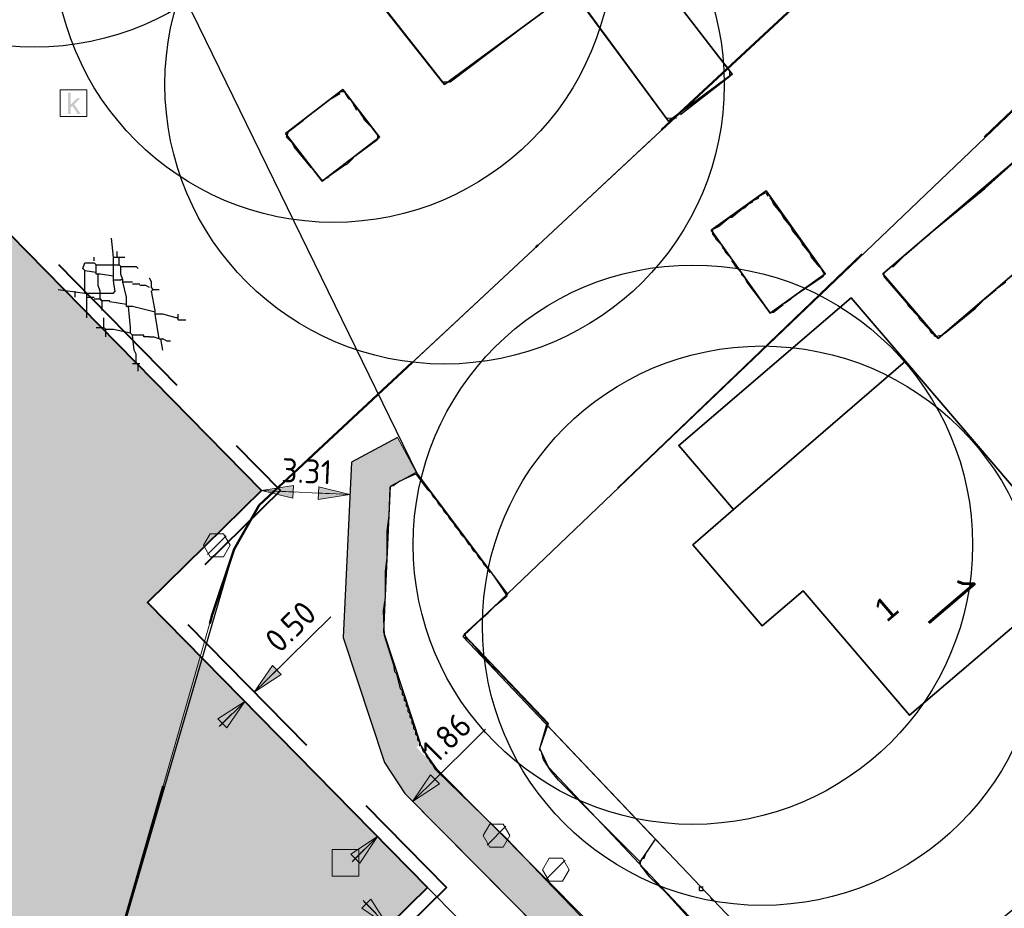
# Model space of a CAD drawing. Header units: metres. Extents: x 100797 to 101446, y 431104 to 431509.
# Tile 17 of 35: x 101132 to 101169, y 431297 to 431330. Entities that reach past the tile are written whole.
import ezdxf

# ---------------------------------------------------------------- set-up
doc = ezdxf.new("R2010")
doc.units = ezdxf.units.M
doc.header["$PDMODE"] = 35
doc.header["$PDSIZE"] = 1
for name, pattern in [('BORDER', [44.45, 12.7, -6.35, 12.7, -6.35, 0, -6.35]), ('DASHED', [19.05, 12.7, -6.35]), ('DASHED2', [9.525, 6.35, -3.175])]:
    doc.linetypes.add(name, pattern=pattern)
doc.layers.get('0').update_dxf_attribs({"linetype": 'CONTINUOUS'})
doc.layers.get('Defpoints').update_dxf_attribs({"linetype": 'CONTINUOUS'})
doc.layers.add('ANNOTATIE', color=7, linetype='CONTINUOUS')
for name, color, linetype, lineweight in [('AR_ONDERZOEKSLOKATIE', 3, 'BORDER', 50), ('N-XX-AL-M', 7, 'CONTINUOUS', 18), ('PERCELEN', 2, 'DASHED', 9), ('X-XX-AL-HULPLIJN-G', 210, 'CONTINUOUS', 18)]:
    doc.layers.add(name, color=color, linetype=linetype, lineweight=lineweight)
for name, color, linetype, lineweight, true_color in [('BAR_BEBOUWING', 7, 'CONTINUOUS', 35, 0x707070), ('X-XX-AL-ARCERING-GROENSTROOK-HAAG', 7, 'CONTINUOUS', 30, 0x71ab54), ('X-XX-AL-ARCERING-TIJDELIJKE-SCHOOL', 7, 'CONTINUOUS', 30, 0xb8bdef), ('X-XX-AL-KADASTRALE-GRENZEN', 7, 'CONTINUOUS', 30, 0x3cd12e)]:
    doc.layers.add(name, color=color, linetype=linetype, lineweight=lineweight, true_color=true_color)
for name, color, linetype, true_color in [('BAR_BGT_PUNTSYMBOLEN', 7, 'CONTINUOUS', 0x707070), ('BAR_HUISNUMMERS EN STRAATNAMEN', 7, 'CONTINUOUS', 0x707070), ('BAR_TOPO', 7, 'CONTINUOUS', 0x707070), ('BAR_WEGEN', 7, 'CONTINUOUS', 0x707070), ('BOR_RIOOLPUTTEN', 7, 'CONTINUOUS', 0x707070)]:
    doc.layers.add(name, color=color, linetype=linetype, true_color=true_color)
doc.styles.add('NLCS-ISO', font='NLCS-ISO.ttf')
doc.styles.add('NLCS-ISO 1.8', font='NLCS-ISO.ttf', dxfattribs={"height": 1.8})
doc.styles.get("Standard").update_dxf_attribs({"font": 'txt.shx', "height": 2.5})
doc.dimstyles.new('NLCS-T18-Pijl-ANNOTATIVE-A', dxfattribs={"dimtxt": 1.8, "dimasz": 1.35, "dimexe": 2, "dimexo": 2, "dimgap": 0.7, "dimtad": 1, "dimlfac": -1, "dimzin": 0, "dimdsep": 46, "dimtxsty": 'NLCS-ISO 1.8', "dimblk": 'Pijl', "dimcen": 0, "dimdle": 2, "dimse1": 1, "dimse2": 1, "dimclrd": 256, "dimclre": 256, "dimclrt": 256, "dimadec": 0, "dimazin": 0, "dimtfac": 1, "dimtofl": 0, "dimtmove": 0, "dimatfit": 3, "dimldrblk": 'Pijl', "dimfxl": 1, "dimtfill": 1, "dimtolj": 1, "dimtzin": 0, "dimlwd": 18, "dimlwe": 18, "dimarcsym": 0})

# ---------------------------------------------------------------- blocks, each defined once
blk = doc.blocks.new('inspectieput_1', base_point=(100953.43, 431263.36))
at = {"color": 8, "lineweight": 0, "true_color": 0x707070}
for points in [[(100953.93, 431263.36), (100953.68, 431263.793), (100953.18, 431263.793), (100952.93, 431263.36), (100953.18, 431262.927), (100953.68, 431262.927), (100953.93, 431263.36)], [(100953.076, 431263.006), (100953.784, 431263.714)]]:
    blk.add_lwpolyline(points, dxfattribs=at)
blk = doc.blocks.new('kolk-symbool_1', base_point=(101288.593, 431172.129))
at = {"true_color": 0x707070, "transparency": 33554687}
h = blk.add_hatch(color=8, dxfattribs=at)
h.paths.add_polyline_path([(101288.624, 431172.081), (101288.846, 431172.296), (101288.718, 431172.296), (101288.486, 431172.06), (101288.555, 431172.013), (101288.747, 431171.716), (101288.868, 431171.716)])
h.paths.add_polyline_path([(101288.555, 431172.013), (101288.486, 431172.06), (101288.486, 431172.516), (101288.388, 431172.516), (101288.388, 431171.716), (101288.486, 431171.716), (101288.486, 431171.946)], flags=0)
at = {"color": 8, "lineweight": 0, "true_color": 0x707070}
blk.add_lwpolyline([(101288.092, 431172.617), (101289.092, 431172.617), (101289.092, 431171.617), (101288.092, 431171.617), (101288.092, 431172.617)], dxfattribs=at)
blk = doc.blocks.new('Pijl')
h = blk.add_hatch(color=256)
h.paths.add_polyline_path([(0, 0), (-1.75, 0.352), (-1.75, 0)])
h.paths.add_polyline_path([(-1.75, 0), (-1.75, -0.352), (0, 0)])
for p, q in [((0, 0), (-1.75, 0.352)), ((-1.75, 0.352), (-1.75, -0.352)), ((-1.902, 0), (0, 0)), ((0, 0), (-1.75, -0.352))]:
    blk.add_line(p, q)
blk = doc.blocks.new('*D564')
at = {"layer": 'Defpoints', "color": 0, "transparency": 16777216}
for p in [(101146.925, 431301.203), (101147.051, 431301.076), (101145.606, 431299.894)]:
    blk.add_point(p, dxfattribs=at)
at = {"layer": 'N-XX-AL-M', "lineweight": 18, "transparency": 16777216}
for p, q in [((101147.53, 431301.552), (101149.783, 431303.789)), ((101145.254, 431299.291), (101144.775, 431298.815))]:
    blk.add_line(p, q, dxfattribs=at)
at = {"layer": 'N-XX-AL-M', "lineweight": 18, "transparency": 16777216, "xscale": 0.675, "yscale": 0.675, "zscale": 0.675}
for p, rotation in [((101147.051, 431301.076), 224.8068187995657), ((101145.733, 431299.767), 44.80681879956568)]:
    blk.add_blockref('Pijl', p, dxfattribs=dict(at, rotation=rotation))
at = {"layer": 'N-XX-AL-M', "transparency": 16777216, "insert": (101148.332, 431303.476), "char_height": 0.9, "attachment_point": 5, "rotation": 44.8068, "style": 'NLCS-ISO 1.8', "bg_fill": 3, "box_fill_scale": 1.1, "bg_fill_color": 256, "bg_fill_true_color": 13158600, "bg_fill_transparency": 0}
blk.add_mtext('\\A1;1.86', dxfattribs=at)
blk = doc.blocks.new('*D566')
at = {"layer": 'Defpoints', "color": 0, "transparency": 16777216}
for p in [(101141.382, 431312.757), (101144.693, 431312.6), (101144.693, 431312.6)]:
    blk.add_point(p, dxfattribs=at)
at = {"layer": 'N-XX-AL-M', "lineweight": 18, "transparency": 16777216}
blk.add_line((101142.057, 431312.725), (101144.019, 431312.632), dxfattribs=at)
at = {"layer": 'N-XX-AL-M', "lineweight": 18, "transparency": 16777216, "xscale": 0.675, "yscale": 0.675, "zscale": 0.675}
for p, rotation in [((101141.382, 431312.757), 177.2821709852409), ((101144.693, 431312.6), 357.282170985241)]:
    blk.add_blockref('Pijl', p, dxfattribs=dict(at, rotation=rotation))
at = {"layer": 'N-XX-AL-M', "transparency": 16777216, "insert": (101143.076, 431313.478), "char_height": 0.9, "attachment_point": 5, "rotation": 357.2822, "style": 'NLCS-ISO 1.8', "bg_fill": 3, "box_fill_scale": 1.1, "bg_fill_color": 256, "bg_fill_true_color": 13158600, "bg_fill_transparency": 0}
blk.add_mtext('\\A1;3.31', dxfattribs=at)
blk = doc.blocks.new('FMEBLOCK5')
at = {"layer": 'ANNOTATIE', "color": 1}
blk.add_text('1', height=3, rotation=310.5, dxfattribs=at).set_placement((0, 0))
blk = doc.blocks.new('*D624')
at = {"layer": 'Defpoints', "color": 0, "transparency": 16777216}
for p in [(101141.107, 431305.188), (101141.323, 431304.968), (101140.967, 431304.618)]:
    blk.add_point(p, dxfattribs=at)
at = {"layer": 'N-XX-AL-M', "lineweight": 18, "transparency": 16777216}
for p, q in [((101141.589, 431305.661), (101143.983, 431308.012)), ((101140.269, 431304.365), (101139.788, 431303.892))]:
    blk.add_line(p, q, dxfattribs=at)
at = {"layer": 'N-XX-AL-M', "lineweight": 18, "transparency": 16777216, "xscale": 0.675, "yscale": 0.675, "zscale": 0.675}
for p, rotation in [((101141.107, 431305.188), 224.4846971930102), ((101140.751, 431304.838), 44.48469719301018)]:
    blk.add_blockref('Pijl', p, dxfattribs=dict(at, rotation=rotation))
at = {"layer": 'N-XX-AL-M', "transparency": 16777216, "insert": (101142.466, 431307.644), "char_height": 0.9, "attachment_point": 5, "rotation": 44.4847, "style": 'NLCS-ISO 1.8', "bg_fill": 3, "box_fill_scale": 1.1, "bg_fill_color": 256, "bg_fill_true_color": 13158600, "bg_fill_transparency": 0}
blk.add_mtext('\\A1;0.50', dxfattribs=at)
blk = doc.blocks.new('*D627')
at = {"layer": 'Defpoints', "color": 0, "transparency": 16777216}
for p in [(101146.487, 431296.045), (101145.45, 431295.727), (101145.8, 431295.37)]:
    blk.add_point(p, dxfattribs=at)
at = {"layer": 'N-XX-AL-M', "lineweight": 18, "transparency": 16777216}
for p, q in [((101145.663, 431296.883), (101145.19, 431297.365)), ((101146.96, 431295.563), (101149.311, 431293.17))]:
    blk.add_line(p, q, dxfattribs=at)
at = {"layer": 'N-XX-AL-M', "lineweight": 18, "transparency": 16777216, "xscale": 0.675, "yscale": 0.675, "zscale": 0.675}
for p, rotation in [((101146.136, 431296.401), 314.4846971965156), ((101146.487, 431296.045), 134.4846971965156)]:
    blk.add_blockref('Pijl', p, dxfattribs=dict(at, rotation=rotation))
at = {"layer": 'N-XX-AL-M', "transparency": 16777216, "insert": (101148.943, 431294.686), "char_height": 0.9, "attachment_point": 5, "rotation": 314.4847, "style": 'NLCS-ISO 1.8', "bg_fill": 3, "box_fill_scale": 1.1, "bg_fill_color": 256, "bg_fill_true_color": 13158600, "bg_fill_transparency": 0}
blk.add_mtext('\\A1;0.50', dxfattribs=at)

msp = doc.modelspace()

# ---------------------------------------------------------------- hatches: boundary and pattern name
at = {"layer": 'X-XX-AL-ARCERING-GROENSTROOK-HAAG', "true_color": 0x71ab54}
h = msp.add_hatch(color=75, dxfattribs=at)
h.dxf.hatch_style = 1
h.paths.add_polyline_path([(101147.973, 431302.277), (101147.637, 431302.762), (101147.352, 431303.196), (101145.95, 431307.443), (101146.209, 431312.899), (101147.178, 431313.442), (101146.484, 431314.747), (101144.751, 431313.82), (101144.439, 431307.237), (101145.99, 431302.538), (101146.752, 431301.377), (101152.467, 431295.624), (101154.221, 431292.326), (101155.381, 431289.66), (101155.647, 431287.058), (101155.23, 431284.527), (101154.425, 431282.236), (101149.955, 431279.436), (101140.58, 431276.777), (101141.74, 431275.542), (101150.551, 431278.046), (101155.673, 431281.263), (101156.873, 431284.204), (101157.16, 431287.012), (101156.971, 431289.827), (101155.685, 431292.798), (101153.687, 431296.524)])
at = {"layer": 'X-XX-AL-ARCERING-TIJDELIJKE-SCHOOL', "true_color": 0xb8bdef}
h = msp.add_hatch(color=254, dxfattribs=at)
h.dxf.hatch_style = 1
h.paths.add_polyline_path([(101141.382, 431312.757), (101122.463, 431332.02), (101107.496, 431317.319), (101136.908, 431287.37), (101147.613, 431297.851), (101137.102, 431308.553)])

# ---------------------------------------------------------------- linework, layer by layer
msp.add_line((101142.357, 431303.202), (101154.927, 431290.404))
at = {"color": 252, "linetype": 'Continuous'}
for points in [[(101157.1, 431326.874), (101158.957, 431328.302), (101158.957, 431328.517), (101155.868, 431332.502), (101154.671, 431334.159), (101154.671, 431334.445), (101155.243, 431334.873), (101155.385, 431334.873), (101155.814, 431334.302), (101156.1, 431334.373), (101156.542, 431334.795), (101156.625, 431335.081), (101156.885, 431335.302), (101158.749, 431336.716), (101160.314, 431337.873), (101160.314, 431338.087), (101156.742, 431342.587), (101156.6, 431342.587), (101152.243, 431339.373), (101150.1, 431337.802)], [(101156.957, 431326.731), (101156.592, 431326.717), (101153.171, 431331.373), (101152.957, 431331.445), (101151.386, 431330.302), (101151.314, 431330.231), (101148.457, 431328.088), (101148.172, 431328.088), (101147.226, 431329.289), (101144.172, 431333.159), (101144.172, 431333.373), (101147.886, 431336.087), (101149.814, 431337.587)], [(101144.315, 431327.659), (101144.315, 431327.731), (101144.529, 431327.731)], [(101143.029, 431326.731), (101143.958, 431327.445), (101144.315, 431327.659)], [(101144.958, 431327.017), (101144.726, 431327.427), (101144.672, 431327.445), (101144.529, 431327.659)], [(101145.172, 431326.802), (101145.029, 431327.017)], [(101142.386, 431326.231), (101142.958, 431326.66)], [(101145.243, 431326.66), (101145.172, 431326.802)], [(101145.743, 431326.088), (101145.529, 431326.374), (101145.243, 431326.66)], [(101142.315, 431326.017), (101142.386, 431326.231)], [(101142.529, 431325.802), (101142.315, 431326.017)], [(101144.886, 431325.303), (101145.743, 431325.945)], [(101145.743, 431325.945), (101145.743, 431326.088)], [(101142.601, 431325.66), (101142.529, 431325.802)], [(101143.243, 431324.874), (101142.601, 431325.66)], [(101168.527, 431324.088), (101170.027, 431325.445), (101170.313, 431325.517), (101170.438, 431325.356), (101170.527, 431325.231)], [(101144.601, 431325.017), (101144.815, 431325.231)], [(101143.315, 431324.803), (101143.243, 431324.874)], [(101143.315, 431324.803), (101143.601, 431324.445), (101143.672, 431324.41), (101143.886, 431324.517), (101143.958, 431324.588)], [(101143.958, 431324.588), (101144.458, 431324.945)], [(101144.458, 431324.945), (101144.601, 431325.017)], [(101166.527, 431322.446), (101168.527, 431324.088)], [(101159.814, 431323.588), (101159.831, 431323.642), (101160.028, 431323.731)], [(101160.028, 431323.731), (101160.046, 431323.785), (101160.314, 431323.945), (101160.385, 431323.803)], [(101160.528, 431323.66), (101160.456, 431323.731)], [(101158.528, 431322.66), (101158.957, 431323.017), (101159.028, 431323.017), (101159.385, 431323.303)], [(101159.385, 431323.303), (101159.528, 431323.374)], [(101159.528, 431323.374), (101159.671, 431323.517), (101159.814, 431323.588)], [(101160.599, 431323.517), (101160.528, 431323.66)], [(101160.885, 431323.16), (101160.599, 431323.517)], [(101160.956, 431323.017), (101160.885, 431323.16)], [(101161.242, 431322.66), (101160.956, 431323.017)], [(101158.314, 431322.374), (101158.314, 431322.588), (101158.385, 431322.588)], [(101158.385, 431322.588), (101158.528, 431322.66)], [(101161.314, 431322.517), (101161.242, 431322.66)], [(101133.744, 431320.303), (101134.744, 431320.16), (101135.316, 431320.16), (101135.815, 431320.16), (101135.887, 431320.231), (101135.837, 431320.524), (101135.815, 431320.66), (101135.815, 431320.803), (101135.815, 431321.231), (101135.815, 431321.517), (101135.744, 431322.231)], [(101158.385, 431322.303), (101158.314, 431322.374)], [(101158.457, 431322.16), (101158.385, 431322.303)], [(101161.599, 431322.16), (101161.314, 431322.517)], [(101166.099, 431322.088), (101166.456, 431322.374)], [(101158.671, 431321.946), (101158.457, 431322.16)], [(101158.742, 431321.803), (101158.671, 431321.874)], [(101161.671, 431322.017), (101161.599, 431322.16)], [(101161.956, 431321.66), (101161.671, 431322.017)], [(101165.527, 431321.589), (101165.956, 431321.946)], [(101166.027, 431322.017), (101166.099, 431322.088)], [(101135.101, 431321.374), (101135.101, 431321.517)], [(101135.815, 431321.517), (101135.958, 431321.517), (101136.244, 431321.517)], [(101135.958, 431321.517), (101135.958, 431321.731)], [(101136.101, 431320.874), (101136.101, 431321.16), (101136.03, 431321.231), (101136.03, 431321.517)], [(101158.814, 431321.66), (101158.742, 431321.803)], [(101159.028, 431321.446), (101158.814, 431321.66)], [(101162.028, 431321.517), (101161.956, 431321.66)], [(101162.313, 431321.16), (101162.028, 431321.517)], [(101164.742, 431320.874), (101164.76, 431320.928), (101165.028, 431321.16), (101165.099, 431321.16), (101165.456, 431321.517)], [(101134.744, 431320.16), (101134.744, 431321.017), (101134.673, 431321.089), (101134.744, 431321.303), (101135.101, 431321.303), (101135.173, 431321.231), (101135.815, 431321.231), (101136.03, 431321.231), (101136.101, 431321.16), (101136.673, 431321.16), (101136.744, 431321.089)], [(101134.744, 431321.017), (101135.173, 431320.946), (101135.173, 431321.231)], [(101159.099, 431321.303), (101159.028, 431321.374)], [(101159.171, 431321.16), (101159.099, 431321.303)], [(101159.385, 431320.946), (101159.171, 431321.16)], [(101162.385, 431321.089), (101162.313, 431321.16)], [(101162.456, 431320.946), (101162.385, 431321.089)], [(101135.316, 431320.874), (101135.173, 431320.874), (101135.173, 431320.946)], [(101135.244, 431320.731), (101135.244, 431320.874)], [(101135.244, 431320.589), (101135.244, 431320.731)], [(101135.815, 431320.803), (101135.316, 431320.874)], [(101136.173, 431320.66), (101136.101, 431320.874)], [(101137.244, 431320.589), (101137.173, 431320.731)], [(101159.528, 431320.731), (101159.385, 431320.874)], [(101160.456, 431319.446), (101159.599, 431320.589), (101159.528, 431320.731)], [(101161.528, 431320.16), (101162.456, 431320.803)], [(101162.456, 431320.803), (101162.528, 431320.874), (101162.456, 431320.946)], [(101165.599, 431319.803), (101164.742, 431320.803)], [(101135.244, 431320.446), (101135.244, 431320.589)], [(101135.316, 431320.231), (101135.244, 431320.446)], [(101135.815, 431320.66), (101135.958, 431320.66)], [(101135.958, 431320.66), (101136.101, 431320.66)], [(101136.173, 431320.589), (101136.173, 431320.66), (101136.101, 431320.66)], [(101136.315, 431320.017), (101136.173, 431320.589), (101136.53, 431320.589)], [(101136.53, 431320.517), (101136.815, 431320.517)], [(101137.173, 431320.374), (101137.03, 431320.446), (101136.815, 431320.446)], [(101137.244, 431320.446), (101137.244, 431320.589)], [(101137.315, 431320.303), (101137.244, 431320.374), (101137.244, 431320.446)], [(101169.027, 431320.374), (101169.313, 431320.589)], [(101134.387, 431320.017), (101134.387, 431320.231)], [(101134.816, 431319.232), (101134.816, 431320.017), (101134.816, 431320.16)], [(101134.816, 431320.017), (101135.101, 431320.017)], [(101135.316, 431319.946), (101135.387, 431319.874), (101135.316, 431319.946), (101135.316, 431320.16), (101135.316, 431320.231)], [(101136.315, 431319.874), (101136.315, 431320.017)], [(101137.387, 431319.517), (101137.244, 431320.231), (101137.315, 431320.303), (101137.53, 431320.303)], [(101168.527, 431319.946), (101168.956, 431320.303)], [(101135.101, 431319.946), (101135.316, 431319.946)], [(101137.387, 431319.446), (101136.53, 431319.66), (101136.315, 431319.66), (101136.315, 431319.732), (101135.687, 431319.832), (101135.673, 431319.874), (101135.387, 431319.874), (101135.387, 431319.517)], [(101136.315, 431319.732), (101136.315, 431319.874)], [(101136.458, 431318.874), (101136.387, 431319.66)], [(101160.599, 431319.446), (101160.956, 431319.732)], [(101161.028, 431319.803), (101161.242, 431319.946)], [(101165.67, 431319.66), (101165.599, 431319.803)], [(101166.027, 431319.303), (101165.67, 431319.66)], [(101168.17, 431319.589), (101168.242, 431319.66)], [(101168.242, 431319.66), (101168.456, 431319.874)], [(101135.53, 431318.517), (101135.53, 431318.803), (101135.458, 431318.874), (101135.458, 431319.232)], [(101137.672, 431319.374), (101137.387, 431319.374), (101137.387, 431319.446), (101137.387, 431319.517)], [(101137.53, 431318.446), (101137.387, 431319.374)], [(101138.172, 431319.232), (101137.672, 431319.374)], [(101138.244, 431319.16), (101138.244, 431319.232), (101138.172, 431319.232)], [(101138.244, 431319.232), (101138.244, 431319.374)], [(101160.456, 431319.446), (101160.599, 431319.446)], [(101166.099, 431319.16), (101166.027, 431319.303)], [(101167.027, 431318.66), (101168.17, 431319.589)], [(101135.173, 431318.874), (101135.458, 431318.874)], [(101136.958, 431318.589), (101136.53, 431318.589), (101136.458, 431318.66), (101135.815, 431318.803), (101135.53, 431318.803), (101135.458, 431318.874)], [(101136.458, 431318.66), (101136.458, 431318.874)], [(101138.244, 431319.16), (101138.53, 431319.16)], [(101166.456, 431318.803), (101166.099, 431319.16)], [(101136.601, 431318.017), (101136.53, 431318.589)], [(101137.173, 431318.517), (101136.958, 431318.517), (101136.958, 431318.589)], [(101137.173, 431318.517), (101137.315, 431318.517)], [(101137.53, 431318.446), (101137.315, 431318.517)], [(101166.527, 431318.66), (101166.456, 431318.803)], [(101166.956, 431318.589), (101166.67, 431318.517), (101166.617, 431318.607), (101166.527, 431318.66)], [(101137.53, 431318.446), (101137.672, 431318.446)], [(101137.672, 431318.017), (101137.601, 431318.446)], [(101137.815, 431318.374), (101137.672, 431318.446)], [(101137.815, 431318.374), (101137.958, 431318.374)], [(101136.673, 431317.875), (101136.601, 431318.017)], [(101136.673, 431317.517), (101136.673, 431317.875)], [(101136.53, 431317.517), (101136.673, 431317.517)], [(101136.673, 431317.517), (101136.815, 431317.517)], [(101136.744, 431317.232), (101136.744, 431317.517)], [(101146.172, 431311.804), (101146.207, 431312.873), (101146.261, 431312.928), (101146.315, 431312.946), (101146.529, 431313.089), (101146.965, 431313.289), (101147.172, 431313.375), (101147.6, 431312.803)], [(101147.743, 431312.661), (101147.6, 431312.803)], [(101147.815, 431312.518), (101147.743, 431312.661)], [(101147.957, 431312.375), (101147.815, 431312.518)], [(101148.029, 431312.232), (101147.957, 431312.375)], [(101148.172, 431312.089), (101148.029, 431312.232)], [(101148.243, 431311.946), (101148.172, 431312.089)], [(101148.386, 431311.804), (101148.243, 431311.946)], [(101146.1, 431311.232), (101146.172, 431311.804)], [(101148.457, 431311.661), (101148.386, 431311.804)], [(101148.6, 431311.518), (101148.457, 431311.661)], [(101148.672, 431311.375), (101148.6, 431311.518)], [(101146.1, 431310.232), (101146.1, 431311.232)], [(101148.814, 431311.232), (101148.672, 431311.375)], [(101148.886, 431311.089), (101148.814, 431311.232)], [(101149.029, 431310.946), (101148.886, 431311.089)], [(101149.172, 431310.732), (101149.029, 431310.946)], [(101149.243, 431310.661), (101149.172, 431310.732)], [(101149.314, 431310.518), (101149.243, 431310.661)], [(101149.457, 431310.375), (101149.314, 431310.518)], [(101149.529, 431310.232), (101149.457, 431310.375)], [(101146.029, 431309.732), (101146.1, 431310.232)], [(101149.672, 431310.089), (101149.529, 431310.232)], [(101149.743, 431309.947), (101149.672, 431310.089)], [(101146.029, 431308.732), (101146.029, 431309.732)], [(101149.886, 431309.804), (101149.743, 431309.947)], [(101149.957, 431309.661), (101149.886, 431309.804)], [(101149.886, 431308.161), (101150.172, 431308.447), (101150.6, 431308.804), (101150.404, 431309.107), (101150.029, 431309.661)], [(101145.958, 431308.232), (101146.029, 431308.732)], [(101146.386, 431305.947), (101146.361, 431306.155), (101145.991, 431307.306), (101145.958, 431308.232)], [(101149.957, 431306.233), (101149.297, 431307), (101149.029, 431307.232), (101149.029, 431307.375), (101149.314, 431307.661), (101149.886, 431308.161)], [(101146.458, 431305.875), (101146.386, 431305.947)], [(101146.6, 431305.304), (101146.458, 431305.875)], [(101146.672, 431305.233), (101146.6, 431305.304)], [(101146.672, 431305.09), (101146.672, 431305.233)], [(101146.743, 431305.018), (101146.672, 431305.09)], [(101151.886, 431302.947), (101151.814, 431303.019)], [(101151.957, 431302.661), (101151.886, 431302.947)], [(101152.243, 431302.233), (101151.957, 431302.661)], [(101152.528, 431301.876), (101152.243, 431302.233)], [(101155.6, 431298.805), (101152.528, 431301.876)], [(101152.029, 431298.162), (101150.6, 431299.662)], [(101155.6, 431298.733), (101155.6, 431298.805), (101155.671, 431298.947), (101155.743, 431298.947)], [(101155.743, 431298.947), (101155.814, 431299.162)], [(101155.743, 431298.519), (101155.6, 431298.662)], [(101153.671, 431296.448), (101152.029, 431298.162)], [(101155.957, 431298.233), (101155.743, 431298.519)], [(101158.335, 431295.533), (101157.971, 431296.098), (101156.546, 431297.68), (101155.957, 431298.233)], [(101157.814, 431297.876), (101157.957, 431297.876)], [(101157.814, 431297.733), (101157.814, 431297.876)], [(101157.814, 431297.733), (101157.957, 431297.733), (101157.957, 431297.805)], [(101158.335, 431297.355), (101158.242, 431297.448)]]:
    msp.add_lwpolyline(points, dxfattribs=at)
at = {"linetype": 'DASHED2', "lineweight": 40, "flags": 128}
msp.add_lwpolyline([(101106.774, 431317.311), (101122.469, 431332.727), (101142.089, 431312.751), (101137.809, 431308.546), (101148.32, 431297.845), (101136.905, 431286.633)], close=True, dxfattribs=at)
at = {"lineweight": 40, "flags": 128}
msp.add_lwpolyline([(101107.481, 431317.305), (101122.463, 431332.02), (101141.382, 431312.757), (101137.102, 431308.553), (101147.613, 431297.851), (101136.911, 431287.34)], close=True, dxfattribs=at)
for centre in [(101132.858, 431339.898), (101144.08, 431333.319), (101148.25, 431328), (101157.571, 431310.719), (101160.171, 431307.679)]:
    msp.add_circle(centre, 10.5)
at = {"layer": 'BAR_BEBOUWING', "ltscale": 10, "flags": 128}
for points in [[(101155.327, 431333.213), (101155.378, 431333.25), (101154.548, 431334.378), (101155.353, 431334.971), (101155.887, 431334.246), (101156.692, 431334.839), (101156.515, 431335.079), (101160.407, 431337.945), (101156.713, 431342.695), (101144.08, 431333.319), (101148.25, 431328), (101153.041, 431331.529), (101156.658, 431326.617), (101159.05, 431328.379)], [(101142.282, 431326.161), (101143.659, 431324.371), (101145.81, 431326.019), (101144.426, 431327.811)], [(101166.781, 431318.459), (101172.306, 431323.185), (101170.226, 431325.617), (101164.701, 431320.891)], [(101158.255, 431322.529), (101160.477, 431319.415), (101162.539, 431320.885), (101160.316, 431323.999)], [(101165.551, 431317.605), (101163.517, 431319.984), (101157.042, 431314.446), (101159.1, 431312.039)], [(101165.551, 431317.605), (101159.1, 431312.039), (101157.571, 431310.719), (101160.17, 431307.678), (101161.705, 431308.991), (101165.701, 431304.316), (101172.181, 431309.853)]]:
    msp.add_lwpolyline(points, close=True, dxfattribs=at)
at = {"layer": 'BAR_TOPO', "ltscale": 0.01}
for p, q in [((101146.484, 431314.747), (101144.751, 431313.82)), ((101144.751, 431313.82), (101144.439, 431307.237)), ((101144.439, 431307.237), (101145.99, 431302.538)), ((101145.99, 431302.538), (101146.752, 431301.377)), ((101146.752, 431301.377), (101152.467, 431295.624))]:
    msp.add_line(p, q, dxfattribs=at)
at = {"layer": 'BAR_TOPO', "ltscale": 0.01, "flags": 128}
for points in [[(101107.767, 431367.792), (101123.704, 431350.309), (101138.767, 431330.706), (101147.191, 431313.424)], [(101147.191, 431313.424), (101146.209, 431312.899), (101145.95, 431307.443), (101147.352, 431303.196), (101147.923, 431302.327), (101153.687, 431296.524), (101155.573, 431292.978), (101156.849, 431290.045), (101157.16, 431287.012), (101156.689, 431284.153), (101155.673, 431281.263), (101152.988, 431279.487), (101150.551, 431278.046), (101141.73, 431275.541), (101136.273, 431281.51), (101131.733, 431286.476)], [(101155.557, 431298.746), (101152.145, 431302.366), (101151.827, 431303.072), (101152.149, 431304.013), (101148.973, 431307.347), (101150.624, 431308.863), (101147.191, 431313.424)], [(101155.557, 431298.746), (101156.167, 431299.664), (101163.403, 431292.054), (101178.408, 431304.118)]]:
    msp.add_lwpolyline(points, dxfattribs=at)
for points in [[(101155.327, 431333.213), (101155.378, 431333.25), (101154.548, 431334.378), (101155.353, 431334.971), (101155.887, 431334.246), (101156.692, 431334.839), (101156.515, 431335.079), (101160.407, 431337.945), (101156.713, 431342.695), (101144.08, 431333.319), (101148.25, 431328), (101153.041, 431331.529), (101156.658, 431326.617), (101159.05, 431328.379)], [(101142.282, 431326.161), (101143.659, 431324.371), (101145.81, 431326.019), (101144.426, 431327.811)], [(101166.781, 431318.459), (101172.306, 431323.185), (101170.226, 431325.617), (101164.701, 431320.891)], [(101158.255, 431322.529), (101160.477, 431319.415), (101162.539, 431320.885), (101160.316, 431323.999)], [(101165.551, 431317.605), (101163.517, 431319.984), (101157.042, 431314.446), (101159.1, 431312.039)], [(101165.551, 431317.605), (101159.1, 431312.039), (101157.571, 431310.719), (101160.17, 431307.678), (101161.705, 431308.991), (101165.701, 431304.316), (101172.181, 431309.853)]]:
    msp.add_lwpolyline(points, close=True, dxfattribs=at)
msp.add_lwpolyline([(101141.171, 431271.994), (101156.526, 431276.823, 0.394037), (101157.843, 431296.321), (101155.557, 431298.746)], format="xyb", dxfattribs=at)
at = {"layer": 'BAR_WEGEN', "ltscale": 0.01, "flags": 128}
for points in [[(101147.191, 431313.424), (101146.209, 431312.899), (101145.95, 431307.443), (101147.352, 431303.196), (101147.923, 431302.327), (101153.687, 431296.524), (101155.573, 431292.978), (101156.849, 431290.045), (101157.16, 431287.012), (101156.689, 431284.153), (101155.673, 431281.263), (101152.988, 431279.487), (101150.551, 431278.046), (101141.73, 431275.541), (101136.273, 431281.51), (101131.733, 431286.476)], [(101155.557, 431298.746), (101152.145, 431302.366), (101151.827, 431303.072), (101152.149, 431304.013), (101148.973, 431307.347), (101150.624, 431308.863), (101147.191, 431313.424)]]:
    msp.add_lwpolyline(points, dxfattribs=at)
msp.add_lwpolyline([(101141.171, 431271.994), (101156.526, 431276.823, 0.394037), (101157.843, 431296.321), (101155.557, 431298.746)], format="xyb", dxfattribs=at)

# ---------------------------------------------------------------- block references
at = {"layer": 'ANNOTATIE', "color": 1, "xscale": 0.75, "yscale": 0.75, "zscale": 0.75}
msp.add_blockref('FMEBLOCK5', (101165.736, 431308.595), dxfattribs=at)
at = {"layer": 'BAR_BGT_PUNTSYMBOLEN'}
for p in [(101134.315, 431327.305), (101144.525, 431298.787)]:
    msp.add_blockref('kolk-symbool_1', p, dxfattribs=at)
at = {"layer": 'BOR_RIOOLPUTTEN'}
for p in [(101139.7, 431310.7), (101150.2, 431299.8), (101152.42, 431298.52)]:
    msp.add_blockref('inspectieput_1', p, dxfattribs=at)

# ---------------------------------------------------------------- texts
at = {"layer": 'BAR_HUISNUMMERS EN STRAATNAMEN', "insert": (101164.82, 431308.33), "char_height": 0.87, "attachment_point": 5, "rotation": 40.6, "style": 'NLCS-ISO'}
msp.add_mtext('{{\\fArial|b0|i0;1}}', dxfattribs=at)

# ---------------------------------------------------------------- next in the draw order: dimensions: what is measured, and where the dimension line sits
at = {"layer": 'N-XX-AL-M'}
for p1, p2, distance, picture, middle in [((101141.382, 431312.757), (101144.693, 431312.6), 0, '*D566', (101143.076, 431313.478)), ((101145.606, 431299.894), (101146.925, 431301.203), -0.179, '*D564', (101148.332, 431303.476))]:
    dim = msp.add_aligned_dim(p1=p1, p2=p2, distance=distance, dimstyle='NLCS-T18-Pijl-ANNOTATIVE-A', override={"dimsah": 1}, dxfattribs=at)
    dim.commit()
    dim.dimension.update_dxf_attribs({"geometry": picture, "text_midpoint": middle})

# ---------------------------------------------------------------- next in the draw order: linework, layer by layer
at = {"color": 252, "linetype": 'Continuous'}
for points in [[(101151.814, 431303.019), (101152.1, 431304.018), (101150.261, 431305.965), (101149.957, 431306.233)], [(101146.743, 431304.876), (101146.743, 431305.018)], [(101146.815, 431304.804), (101146.743, 431304.876)], [(101146.815, 431304.661), (101146.815, 431304.804)], [(101146.886, 431304.59), (101146.815, 431304.661)], [(101146.886, 431304.447), (101146.886, 431304.59)], [(101146.957, 431304.376), (101146.886, 431304.447)], [(101146.957, 431304.233), (101146.957, 431304.376)], [(101147.029, 431304.161), (101146.957, 431304.233)], [(101147.029, 431304.018), (101147.029, 431304.161)], [(101147.1, 431303.947), (101147.029, 431304.018)], [(101147.1, 431303.804), (101147.1, 431303.947)], [(101147.172, 431303.733), (101147.1, 431303.804)], [(101147.172, 431303.59), (101147.172, 431303.733)], [(101147.243, 431303.518), (101147.172, 431303.59)], [(101147.243, 431303.376), (101147.243, 431303.518)], [(101147.315, 431303.304), (101147.243, 431303.376)], [(101147.315, 431303.161), (101147.315, 431303.304)], [(101147.457, 431302.947), (101147.386, 431303.161)], [(101147.529, 431302.876), (101147.457, 431302.947)], [(101147.6, 431302.733), (101147.529, 431302.876)], [(101147.672, 431302.661), (101147.6, 431302.733)], [(101147.743, 431302.519), (101147.672, 431302.661)], [(101147.815, 431302.447), (101147.743, 431302.519)], [(101147.886, 431302.304), (101147.815, 431302.447)], [(101147.957, 431302.233), (101147.886, 431302.304)], [(101150.6, 431299.662), (101147.957, 431302.233)]]:
    msp.add_lwpolyline(points, dxfattribs=at)
at = {"layer": 'AR_ONDERZOEKSLOKATIE', "color": 10, "flags": 128}
msp.add_lwpolyline([(101057.295, 431329.77), (101034.679, 431317.44), (101043.828, 431300.839), (101039.147, 431290.299), (101046.185, 431287.13), (101079.212, 431272.257), (101097.895, 431253.246), (101114.44, 431269.455), (101133.958, 431288.666), (101139.528, 431308.091), (101140.349, 431310.558), (101141.284, 431312.203), (101169.207, 431338.229), (101165.898, 431342.249), (101164.745, 431344.231), (101162.442, 431347.649), (101160.273, 431352.228), (101158.197, 431356.243), (101157.44, 431357.356), (101154.047, 431361.346), (101151.425, 431363.556), (101148.561, 431365.359), (101147.369, 431365.519), (101145.845, 431365.52), (101143.275, 431366.946), (101141.279, 431368.217), (101139.12, 431370.061), (101136.213, 431373.296), (101134.237, 431374.944), (101124.147, 431383.803), (101083.466, 431344.039), (101058.639, 431330.503)], dxfattribs=at)
at = {"layer": 'PERCELEN', "flags": 128}
for points in [[(101057.295, 431329.77), (101034.679, 431317.44), (101043.828, 431300.839), (101039.147, 431290.299), (101046.185, 431287.13), (101079.212, 431272.257), (101097.895, 431253.246), (101114.44, 431269.455), (101133.958, 431288.666), (101139.528, 431308.091), (101140.349, 431310.558), (101141.284, 431312.203), (101169.207, 431338.229), (101165.898, 431342.249), (101164.745, 431344.231), (101162.442, 431347.649), (101160.273, 431352.228), (101158.197, 431356.243), (101157.44, 431357.356), (101154.047, 431361.346), (101151.425, 431363.556), (101148.561, 431365.359), (101147.369, 431365.519), (101145.845, 431365.52), (101143.275, 431366.946), (101141.279, 431368.217), (101139.12, 431370.061), (101136.213, 431373.296), (101134.237, 431374.944), (101124.147, 431383.803), (101083.466, 431344.039), (101058.639, 431330.503)], [(101177.087, 431303.056), (101178.198, 431303.95), (101176.817, 431308.557), (101177.678, 431310.724), (101177.495, 431314.25), (101171.323, 431328.731), (101148.931, 431307.274), (101158.335, 431297.384)], [(101177.087, 431303.056), (101178.198, 431303.95), (101177.508, 431305.978), (101176.817, 431308.557), (101177.678, 431310.724), (101177.495, 431314.25), (101171.323, 431328.731), (101148.931, 431307.274), (101158.335, 431297.384)], [(101177.087, 431303.056), (101178.198, 431303.95), (101176.817, 431308.557), (101177.678, 431310.724), (101177.495, 431314.25), (101171.323, 431328.731), (101148.931, 431307.274), (101158.335, 431297.384)]]:
    msp.add_lwpolyline(points, dxfattribs=at)
at = {"layer": 'X-XX-AL-HULPLIJN-G', "ltscale": 0.07, "flags": 128}
msp.add_lwpolyline([(101153.687, 431296.524), (101147.973, 431302.277), (101147.637, 431302.762), (101147.352, 431303.196), (101145.95, 431307.443), (101146.209, 431312.899), (101147.178, 431313.442), (101146.484, 431314.747), (101144.751, 431313.82), (101144.439, 431307.237), (101145.99, 431302.538), (101146.752, 431301.377), (101152.467, 431295.624)], dxfattribs=at)
at = {"layer": 'X-XX-AL-KADASTRALE-GRENZEN', "flags": 128}
msp.add_lwpolyline([(101125.902, 431280.754), (101133.958, 431288.666), (101140.349, 431310.558), (101141.284, 431312.203), (101169.207, 431338.229), (101165.898, 431342.249), (101162.442, 431347.649), (101158.197, 431356.243), (101156.662, 431358.271), (101154.047, 431361.346)], dxfattribs=at)
msp.add_lwpolyline([(101148.931, 431307.274), (101163.403, 431292.054), (101178.198, 431303.949), (101176.817, 431308.557), (101177.678, 431310.724), (101177.495, 431314.25), (101171.346, 431328.678)], close=True, dxfattribs=at)

# ---------------------------------------------------------------- next in the draw order: dimensions: what is measured, and where the dimension line sits
at = {"layer": 'N-XX-AL-M'}
for p1, p2, distance, picture, middle in [((101140.967, 431304.618), (101141.323, 431304.968), 0.308, '*D624', (101142.466, 431307.644)), ((101145.45, 431295.727), (101145.8, 431295.37), 0.963, '*D627', (101148.943, 431294.686))]:
    dim = msp.add_aligned_dim(p1=p1, p2=p2, distance=distance, dimstyle='NLCS-T18-Pijl-ANNOTATIVE-A', override={"dimsah": 1}, dxfattribs=at)
    dim.commit()
    dim.dimension.update_dxf_attribs({"geometry": picture, "text_midpoint": middle})

# ---------------------------------------------------------------- next in the draw order: linework, layer by layer
at = {"layer": 'X-XX-AL-HULPLIJN-G', "ltscale": 0.07, "flags": 128}
msp.add_lwpolyline([(101107.496, 431317.319), (101136.908, 431287.37), (101147.613, 431297.851), (101137.102, 431308.553), (101141.382, 431312.757), (101122.463, 431332.02)], close=True, dxfattribs=at)

doc.saveas('drawing.dxf')
